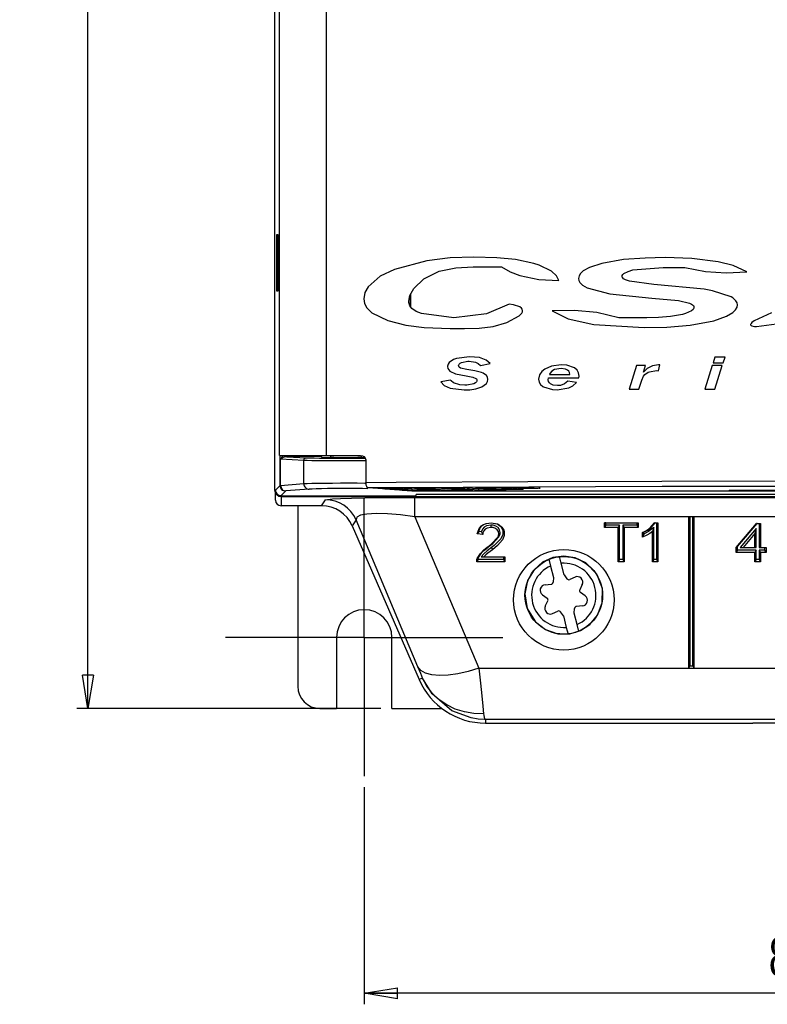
# Model space of a CAD drawing. Extents: x 28 to 402, y 197 to 629.
# Tile 7 of 13: x 28 to 95, y 375 to 464. Entities that reach past the tile are written whole.
import ezdxf

# ---------------------------------------------------------------- set-up
doc = ezdxf.new("R2010")
doc.units = 0
doc.header["$MEASUREMENT"] = 0
doc.header["$PDSIZE"] = -1
doc.linetypes.add('CENTERX2', pattern=[20.32, 12.7, -2.54, 2.54, -2.54])
doc.layers.get('0').update_dxf_attribs({"linetype": 'CONTINUOUS'})
doc.layers.get('DEFPOINTS').update_dxf_attribs({"linetype": 'CONTINUOUS'})
doc.styles.add('SLDTEXTSTYLE0', font='txt', dxfattribs={"width": 0.75})
doc.dimstyles.new('SLDDIMSTYLE0', dxfattribs={"dimtxt": 3.5, "dimasz": 3, "dimexe": 1, "dimexo": 0.0625, "dimgap": 0.875, "dimtad": 2, "dimdec": 1, "dimzin": 4, "dimtxsty": 'STANDARD', "dimblk1": 'CLOSED', "dimblk2": 'CLOSED', "dimsah": 1, "dimcen": 0.09, "dimclrd": 7, "dimclre": 7, "dimclrt": 7, "dimazin": 3, "dimtfac": 1, "dimtdec": 4, "dimtofl": 0, "dimtmove": 0, "dimatfit": 3, "dimtolj": 1, "dimtzin": 12})
doc.dimstyles.new('SLDDIMSTYLE1', dxfattribs={"dimtxt": 3.5, "dimasz": 3, "dimexe": 1, "dimexo": 0.0625, "dimgap": 0.875, "dimtad": 2, "dimdec": 1, "dimzin": 12, "dimtxsty": 'STANDARD', "dimblk1": 'CLOSED', "dimblk2": 'CLOSED', "dimsah": 1, "dimcen": 0.09, "dimclrd": 7, "dimclre": 7, "dimclrt": 7, "dimazin": 3, "dimtfac": 1, "dimtdec": 4, "dimtofl": 0, "dimtmove": 0, "dimatfit": 3, "dimtolj": 1, "dimtzin": 12})

# ---------------------------------------------------------------- blocks, each defined once
blk = doc.blocks.new('SW_CENTERMARK3')
at = {"color": 7, "linetype": 'CENTERX2'}
for p, q in [((58.745, 417.885), (58.745, 420.385)), ((48.745, 407.885), (46.245, 407.885)), ((68.745, 407.885), (71.245, 407.885)), ((58.745, 397.885), (58.745, 395.385))]:
    blk.add_line(p, q, dxfattribs=at)
at = {"color": 7, "linetype": 'CONTINUOUS'}
for q in [(58.745, 417.885), (48.745, 407.885), (58.745, 397.885), (68.745, 407.885)]:
    blk.add_line((58.745, 407.885), q, dxfattribs=at)
blk = doc.blocks.new('_CLOSED')
at = {"color": 0, "linetype": 'BYBLOCK'}
for p, q in [((-1, 0.166667), (0, 0)), ((-1, 0.166667), (-1, -0.166667)), ((0, 0), (-1, -0.166667)), ((0, 0), (-1, 0))]:
    blk.add_line(p, q, dxfattribs=at)
blk = doc.blocks.new('*D3')
at = {"color": 7}
for p, q in [((53.745, 601.885), (32.828, 601.885)), ((33.828, 401.485), (33.828, 601.885)), ((60.245, 401.485), (32.828, 401.485))]:
    blk.add_line(p, q, dxfattribs=at)
at = {"layer": 'DEFPOINTS', "color": 7}
for p in [(54.745, 601.885), (61.245, 401.485)]:
    blk.add_point(p, dxfattribs=at)
at = {"xscale": 3, "yscale": 3}
for p, rotation in [((33.828, 601.885), 90.00000000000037), ((33.828, 401.485), 270.0000000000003)]:
    blk.add_blockref('_CLOSED', p, dxfattribs=dict(at, rotation=rotation))
at = {"color": 7, "insert": (32.328, 495.878), "char_height": 3.5, "attachment_point": 7, "rotation": 90, "style": 'SLDTEXTSTYLE0'}
blk.add_mtext('200.4', dxfattribs=at)
blk = doc.blocks.new('*D4')
at = {"color": 7}
for p, q in [((58.745, 394.385), (58.745, 374.797)), ((140.745, 394.385), (140.745, 374.797)), ((140.745, 375.797), (58.745, 375.797))]:
    blk.add_line(p, q, dxfattribs=at)
at = {"layer": 'DEFPOINTS', "color": 7}
for p in [(58.745, 395.385), (140.745, 395.385)]:
    blk.add_point(p, dxfattribs=at)
at = {"xscale": 3, "yscale": 3}
for p, rotation in [((58.745, 375.797), 180.0000000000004), ((140.745, 375.797), 360.0000000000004)]:
    blk.add_blockref('_CLOSED', p, dxfattribs=dict(at, rotation=rotation))
at = {"color": 7, "insert": (95.229, 377.297), "char_height": 3.5, "attachment_point": 7, "style": 'SLDTEXTSTYLE0'}
blk.add_mtext('82.0', dxfattribs=at)

msp = doc.modelspace()

# ---------------------------------------------------------------- linework, layer by layer
at = {"color": 7, "linetype": 'CONTINUOUS'}
for p, q in [((50.692, 421.184), (50.692, 582.185)), ((51.092, 424.304), (51.092, 579.066)), ((50.849, 439.132), (50.849, 444.237)), ((50.849, 444.237), (50.944, 444.237)), ((50.944, 444.237), (50.944, 439.132)), ((61.486, 441.048), (61.486, 441.082)), ((68.573, 441.309), (71.124, 441.309)), ((82.979, 441.031), (85.708, 441.265)), ((85.708, 441.265), (87.663, 441.265)), ((84.873, 439.726), (82.671, 440.019)), ((89.407, 439.303), (84.873, 439.726)), ((50.944, 439.132), (50.849, 439.132)), ((62.903, 438.813), (62.903, 437.739)), ((62.905, 438.816), (62.905, 437.736)), ((78.862, 439.429), (80.894, 438.89)), ((80.894, 438.89), (84.671, 438.494)), ((90.162, 439.154), (89.407, 439.303)), ((91.852, 438.596), (90.162, 439.154)), ((71.807, 437.957), (69.777, 437.082)), ((84.671, 438.494), (87.09, 438.266)), ((87.09, 438.266), (88.091, 438.031)), ((66.815, 436.723), (63.899, 437.095)), ((69.777, 437.082), (66.815, 436.723)), ((84.22, 436.723), (81.696, 436.723)), ((69.229, 432.418), (70.111, 432.593)), ((90.36, 433.177), (90.201, 432.67)), ((90.201, 432.67), (91.124, 432.67)), ((91.283, 433.177), (90.36, 433.177)), ((91.124, 432.67), (91.283, 433.177)), ((66.463, 431.918), (66.979, 431.661)), ((66.979, 431.661), (67.94, 431.473)), ((67.986, 432.043), (67.426, 432.184)), ((68.723, 431.927), (67.986, 432.043)), ((69.33, 431.774), (68.723, 431.927)), ((83.298, 432.403), (82.632, 430.275)), ((84.111, 432.403), (83.298, 432.403)), ((83.93, 431.822), (84.111, 432.403)), ((84.488, 431.858), (85.097, 431.951)), ((85.097, 431.951), (85.292, 431.932)), ((85.292, 431.932), (85.406, 432.469)), ((85.406, 432.469), (85.3, 432.471)), ((90.118, 432.405), (89.453, 430.277)), ((91.041, 432.405), (90.118, 432.405)), ((90.376, 430.277), (91.041, 432.405)), ((66.528, 431.094), (65.657, 430.928)), ((67.94, 431.473), (68.555, 431.364)), ((68.555, 431.364), (68.809, 431.253)), ((75.334, 431.135), (75.362, 431.292)), ((75.362, 431.292), (78.112, 431.292)), ((75.456, 431.6), (77.286, 431.6)), ((77.903, 430.884), (77.117, 430.994)), ((78.112, 431.292), (78.124, 431.46)), ((83.512, 430.275), (83.768, 431.091)), ((82.632, 430.275), (83.512, 430.275)), ((89.453, 430.277), (90.376, 430.277)), ((51.092, 424.304), (55.299, 424.304)), ((51.152, 421.592), (51.152, 424.304)), ((51.205, 421.596), (51.205, 423.956)), ((53.302, 423.848), (51.205, 423.956)), ((51.759, 424.189), (53.539, 424.097)), ((53.302, 421.758), (53.302, 423.848)), ((54.954, 424.119), (54.857, 424.215)), ((54.954, 424.119), (55.691, 424.119)), ((55.299, 424.304), (58.42, 424.304)), ((55.691, 424.304), (55.691, 424.119)), ((58.491, 424.119), (58.491, 424.304)), ((58.491, 424.119), (58.786, 424.119)), ((58.903, 423.804), (58.903, 421.868)), ((50.692, 421.184), (50.745, 421.184)), ((50.745, 421.184), (51.152, 421.592)), ((50.745, 420.266), (50.745, 421.093)), ((51.205, 421.596), (53.302, 421.758)), ((51.652, 421.092), (51.244, 420.685)), ((53.775, 421.259), (51.678, 421.096)), ((62.617, 421.137), (59.084, 421.369)), ((61.937, 421.158), (60.604, 421.246)), ((60.607, 421.353), (60.615, 421.354)), ((63.509, 421.146), (60.627, 421.336)), ((62.53, 421.356), (62.547, 421.356)), ((62.53, 421.356), (65.424, 421.167)), ((62.547, 421.356), (65.44, 421.166)), ((63.342, 421.372), (63.35, 421.373)), ((66.522, 421.146), (63.362, 421.354)), ((64.475, 421.104), (96.082, 421.104)), ((65.264, 421.375), (65.281, 421.374)), ((65.264, 421.375), (68.438, 421.167)), ((65.281, 421.374), (68.454, 421.166)), ((65.424, 421.167), (65.44, 421.166)), ((66.099, 421.389), (66.106, 421.389)), ((69.536, 421.146), (66.119, 421.371)), ((68.02, 421.392), (68.036, 421.391)), ((68.02, 421.392), (71.452, 421.167)), ((68.036, 421.391), (71.468, 421.166)), ((68.438, 421.167), (68.454, 421.166)), ((68.876, 421.404), (68.884, 421.405)), ((71.078, 421.243), (68.897, 421.387)), ((70.813, 421.407), (70.796, 421.407)), ((70.796, 421.407), (72.987, 421.264)), ((70.813, 421.407), (73.003, 421.263)), ((71.452, 421.167), (71.468, 421.166)), ((71.676, 421.418), (71.684, 421.419)), ((72.619, 421.34), (71.696, 421.401)), ((73.003, 421.263), (72.987, 421.264)), ((73.611, 421.421), (73.595, 421.421)), ((73.595, 421.421), (74.522, 421.361)), ((73.611, 421.421), (74.538, 421.36)), ((74.538, 421.36), (74.522, 421.361)), ((91.645, 421.183), (91.645, 421.148)), ((91.645, 421.183), (97.845, 421.183)), ((91.645, 421.148), (97.845, 421.148)), ((51.244, 420.632), (51.244, 420.685)), ((63.382, 420.632), (51.244, 420.632)), ((51.245, 420.593), (51.245, 419.765)), ((51.245, 420.593), (148.245, 420.593)), ((54.905, 419.765), (55.254, 420.297)), ((63.323, 418.779), (63.323, 420.51)), ((63.323, 420.51), (136.166, 420.51)), ((63.435, 420.789), (63.382, 420.632)), ((119.935, 420.789), (63.435, 420.789)), ((54.905, 419.765), (51.245, 419.765)), ((52.745, 419.765), (52.745, 403.485)), ((58.004, 418.495), (57.655, 417.963)), ((63.593, 405.243), (58.004, 418.495)), ((63.323, 418.779), (69.093, 405.101)), ((87.995, 418.779), (63.323, 418.779)), ((87.995, 418.779), (87.995, 405.101)), ((88.117, 418.774), (87.995, 418.779)), ((88.495, 418.779), (87.995, 418.779)), ((88.117, 418.774), (88.117, 405.317)), ((88.373, 418.774), (88.117, 418.774)), ((88.373, 418.774), (88.495, 418.779)), ((88.373, 405.317), (88.373, 418.774)), ((88.495, 405.101), (88.495, 418.779)), ((110.995, 418.779), (88.495, 418.779)), ((57.655, 417.963), (63.695, 404.082)), ((69.081, 417.429), (68.944, 417.225)), ((69.328, 417.407), (69.081, 417.429)), ((69.328, 417.407), (69.441, 417.18)), ((70.177, 418.028), (70.177, 417.811)), ((70.188, 418.212), (70.187, 418.217)), ((80.531, 418.212), (80.409, 418.217)), ((80.409, 417.811), (80.409, 418.217)), ((80.409, 418.217), (83.444, 418.217)), ((80.531, 418.028), (80.409, 417.811)), ((81.653, 417.811), (80.409, 417.811)), ((80.531, 418.212), (83.322, 418.212)), ((80.531, 418.028), (80.531, 418.212)), ((81.775, 418.028), (80.531, 418.028)), ((81.775, 418.028), (81.653, 417.811)), ((81.653, 414.7), (81.653, 417.811)), ((81.775, 414.916), (81.775, 418.028)), ((83.322, 418.028), (82.078, 418.028)), ((82.078, 418.028), (82.2, 417.811)), ((82.078, 418.028), (82.078, 414.916)), ((83.444, 417.811), (82.2, 417.811)), ((82.2, 417.811), (82.2, 414.7)), ((83.322, 418.212), (83.444, 418.217)), ((83.322, 418.212), (83.322, 418.028)), ((83.322, 418.028), (83.444, 417.811)), ((83.444, 418.217), (83.444, 417.811)), ((84.859, 417.806), (84.737, 417.441)), ((84.737, 414.7), (84.737, 417.441)), ((84.859, 414.916), (84.859, 417.806)), ((84.988, 418.212), (84.914, 418.217)), ((84.914, 418.217), (85.235, 418.217)), ((84.988, 418.212), (85.113, 418.212)), ((85.113, 418.212), (85.235, 418.217)), ((85.113, 418.212), (85.113, 414.916)), ((85.235, 418.217), (85.235, 414.7)), ((92.294, 416.008), (94.135, 418.172)), ((92.416, 416.076), (94.195, 418.167)), ((94.108, 417.705), (92.661, 416.003)), ((94.108, 417.705), (93.986, 417.275)), ((94.108, 416.003), (94.108, 417.705)), ((94.195, 418.167), (94.135, 418.172)), ((94.135, 418.172), (94.483, 418.172)), ((94.195, 418.167), (94.361, 418.167)), ((94.361, 418.167), (94.483, 418.172)), ((94.361, 418.167), (94.361, 416.003)), ((94.483, 418.172), (94.483, 416.008)), ((69.441, 417.18), (68.944, 417.225)), ((71.006, 417.348), (70.884, 417.242)), ((71.259, 417.352), (71.381, 417.246)), ((83.964, 417.376), (83.842, 417.338)), ((83.842, 416.922), (83.842, 417.338)), ((83.964, 417.198), (83.842, 416.922)), ((83.964, 417.198), (83.964, 417.376)), ((93.986, 417.275), (92.908, 416.008)), ((93.986, 416.008), (93.986, 417.275)), ((69.918, 416.036), (69.841, 416.016)), ((70.227, 415.994), (70.305, 415.803)), ((92.416, 416.076), (92.294, 416.008)), ((92.294, 415.557), (92.294, 416.008)), ((92.416, 415.773), (92.294, 415.557)), ((92.416, 415.773), (92.416, 416.076)), ((94.108, 415.773), (92.416, 415.773)), ((92.661, 416.003), (92.908, 416.008)), ((92.661, 416.003), (94.108, 416.003)), ((92.908, 416.008), (93.986, 416.008)), ((94.108, 416.003), (93.986, 416.008)), ((94.108, 415.773), (93.986, 415.557)), ((94.108, 414.916), (94.108, 415.773)), ((94.361, 416.003), (94.483, 416.008)), ((94.361, 416.003), (94.859, 416.003)), ((94.361, 415.773), (94.483, 415.557)), ((94.361, 415.773), (94.361, 414.916)), ((94.859, 415.773), (94.361, 415.773)), ((94.483, 416.008), (94.981, 416.008)), ((94.859, 416.003), (94.981, 416.008)), ((94.859, 416.003), (94.859, 415.773)), ((94.859, 415.773), (94.981, 415.557)), ((94.981, 416.008), (94.981, 415.557)), ((69.021, 414.916), (68.894, 414.7)), ((69.061, 415.083), (68.946, 415.013)), ((71.309, 414.916), (69.021, 414.916)), ((69.289, 415.146), (69.533, 415.151)), ((69.289, 415.146), (71.309, 415.146)), ((69.533, 415.151), (71.431, 415.151)), ((71.309, 415.146), (71.431, 415.151)), ((71.309, 415.146), (71.309, 414.916)), ((71.309, 414.916), (71.431, 414.7)), ((71.431, 415.151), (71.431, 414.7)), ((75.394, 414.952), (75.553, 414.329)), ((76.522, 414.576), (76.363, 415.199)), ((81.775, 414.916), (81.653, 414.7)), ((82.078, 414.916), (81.775, 414.916)), ((82.078, 414.916), (82.2, 414.7)), ((84.859, 414.916), (84.737, 414.7)), ((85.113, 414.916), (84.859, 414.916)), ((85.113, 414.916), (85.235, 414.7)), ((93.986, 415.557), (92.294, 415.557)), ((93.986, 414.7), (93.986, 415.557)), ((94.108, 414.916), (93.986, 414.7)), ((94.361, 414.916), (94.108, 414.916)), ((94.361, 414.916), (94.483, 414.7)), ((94.981, 415.557), (94.483, 415.557)), ((94.483, 415.557), (94.483, 414.7)), ((71.431, 414.7), (68.894, 414.7)), ((75.553, 414.329), (75.818, 413.293)), ((76.787, 413.541), (76.522, 414.576)), ((82.2, 414.7), (81.653, 414.7)), ((85.235, 414.7), (84.737, 414.7)), ((94.483, 414.7), (93.986, 414.7)), ((75.818, 413.293), (75.775, 412.861)), ((76.787, 413.541), (77.031, 413.182)), ((77.755, 413.328), (77.279, 413.113)), ((75.07, 412.642), (75.591, 412.682)), ((78.411, 412.656), (78.185, 412.185)), ((74.816, 411.738), (75.24, 411.433)), ((75.078, 410.713), (75.304, 411.184)), ((78.673, 411.632), (78.249, 411.936)), ((77.672, 410.076), (77.714, 410.508)), ((78.419, 410.727), (77.898, 410.687)), ((75.734, 410.041), (76.21, 410.256)), ((76.703, 409.828), (76.458, 410.187)), ((76.703, 409.828), (76.967, 408.793)), ((77.936, 409.041), (77.672, 410.076)), ((76.967, 408.793), (77.126, 408.17)), ((78.095, 408.417), (77.936, 409.041)), ((56.245, 407.885), (56.245, 401.485)), ((61.245, 401.485), (61.245, 407.885)), ((69.093, 405.101), (87.995, 405.101)), ((88.117, 405.317), (87.995, 405.101)), ((87.995, 405.101), (88.495, 405.101)), ((88.117, 405.317), (88.373, 405.317)), ((88.373, 405.317), (88.495, 405.101)), ((88.495, 405.101), (110.995, 405.101)), ((64.008, 404.218), (63.695, 404.082)), ((54.745, 401.485), (56.245, 401.485)), ((61.245, 401.485), (65.738, 401.485)), ((69.677, 400.485), (69.677, 400.161)), ((129.812, 400.485), (69.677, 400.485)), ((69.677, 400.161), (70.795, 400.161)), ((70.795, 400.161), (82.695, 400.161)), ((82.695, 400.161), (93.795, 400.161)), ((105.695, 400.161), (93.795, 400.161))]:
    msp.add_line(p, q, dxfattribs=at)
at = {"color": 7, "linetype": 'CONTINUOUS', "flags": 128}
for points in [[(55.299, 579.066), (55.299, 570.017), (55.299, 522.017), (55.299, 471.685), (55.299, 450.409), (55.299, 424.304)], [(68.638, 442.191), (66.502, 442.118), (64.386, 441.868), (61.483, 441.081)], [(74.034, 441.629), (72.385, 441.965), (70.718, 442.13), (68.638, 442.191)], [(76.305, 440.074), (76.09, 440.503), (75.633, 440.935), (74.534, 441.472), (74.034, 441.629)], [(80.175, 441.621), (79.05, 441.255), (78.488, 440.94), (78.254, 440.721), (78.122, 440.499), (78.079, 440.268)], [(85.889, 442.147), (84.087, 442.11), (82.126, 441.961), (80.175, 441.621)], [(93.249, 440.868), (92.025, 441.43), (90.666, 441.778), (88.297, 442.071), (85.889, 442.147)], [(61.483, 441.081), (60.197, 440.459), (59.087, 439.521), (58.799, 438.997), (58.699, 438.427)], [(64.117, 440.239), (65.499, 440.929), (67.002, 441.228), (68.573, 441.309)], [(71.124, 441.309), (71.895, 440.852), (72.77, 440.525), (74.493, 440.157), (76.305, 440.074)], [(82.004, 440.453), (82.018, 440.535), (82.058, 440.609), (82.165, 440.715), (82.549, 440.906), (82.979, 441.031)], [(87.663, 441.265), (89.534, 440.889), (91.38, 440.785), (93.249, 440.868)], [(62.756, 438.203), (62.852, 438.723), (63.211, 439.354), (64.117, 440.239)], [(78.079, 440.268), (78.112, 440.073), (78.205, 439.9), (78.444, 439.667), (78.862, 439.429)], [(82.671, 440.019), (82.312, 440.136), (82.133, 440.237), (82.059, 440.308), (82.017, 440.38), (82.004, 440.453)], [(58.699, 438.427), (58.769, 438), (58.969, 437.619), (59.444, 437.155), (60.867, 436.471)], [(63.899, 437.095), (63.442, 437.281), (63.033, 437.567), (62.854, 437.805), (62.763, 438.094), (62.756, 438.203)], [(71.62, 436.291), (72.724, 436.889), (72.959, 437.144), (73.011, 437.254), (73.027, 437.376), (72.999, 437.484), (72.928, 437.585), (72.765, 437.707), (72.215, 437.893), (71.807, 437.957)], [(88.091, 438.031), (88.273, 437.945), (88.431, 437.815), (88.472, 437.744), (88.486, 437.667)], [(90.261, 436.45), (91.422, 436.865), (91.997, 437.204), (92.239, 437.438), (92.371, 437.669), (92.411, 437.891)], [(92.411, 437.891), (92.38, 438.062), (92.271, 438.252), (91.99, 438.507), (91.852, 438.596)], [(81.696, 436.723), (79.714, 437.201), (77.722, 437.388), (75.698, 437.34)], [(75.698, 437.34), (77.138, 436.609), (79.445, 436.1), (83.985, 435.841)], [(87.435, 437.011), (86.368, 436.821), (85.297, 436.743), (84.22, 436.723)], [(88.486, 437.667), (88.47, 437.576), (88.413, 437.479), (88.269, 437.349), (87.706, 437.092), (87.435, 437.011)], [(95.485, 437.151), (93.926, 436.442), (93.717, 436.288), (93.629, 436.192), (93.605, 436.15), (93.592, 436.103), (93.595, 436.072), (93.608, 436.044), (93.636, 436.014), (93.7, 435.98), (93.931, 435.936), (94.116, 435.929)], [(60.867, 436.471), (62.494, 436.065), (64.156, 435.847), (66.486, 435.753)], [(66.486, 435.753), (67.79, 435.748), (69.097, 435.785), (70.364, 435.934), (71.62, 436.291)], [(83.985, 435.841), (86.04, 435.884), (88.154, 436.051), (90.261, 436.45)], [(94.116, 435.929), (95.93, 436.168), (97.745, 436.626)], [(66.795, 432.96), (66.417, 432.698), (66.31, 432.536), (66.265, 432.345), (66.264, 432.317)], [(68.245, 433.21), (67.068, 433.057), (66.795, 432.96)], [(67.256, 432.395), (67.271, 432.475), (67.313, 432.543), (67.409, 432.625), (67.506, 432.677)], [(67.506, 432.677), (68.087, 432.792), (68.204, 432.791)], [(68.204, 432.791), (68.779, 432.715), (69.017, 432.609), (69.229, 432.418)], [(70.111, 432.593), (69.748, 432.896), (69.128, 433.126), (68.245, 433.21)], [(66.264, 432.317), (66.291, 432.154), (66.369, 432.01), (66.463, 431.918)], [(67.426, 432.184), (67.308, 432.266), (67.272, 432.321), (67.256, 432.386), (67.256, 432.395)], [(69.76, 431.51), (69.471, 431.718), (69.33, 431.774)], [(75.042, 432.096), (74.755, 431.87), (74.558, 431.56), (74.475, 431.176)], [(76.501, 432.471), (75.627, 432.359), (75.042, 432.096)], [(76.501, 432.141), (75.919, 432.045), (75.678, 431.903), (75.498, 431.684), (75.456, 431.6)], [(77.713, 432.2), (77.006, 432.446), (76.501, 432.471)], [(77.286, 431.6), (77.261, 431.775), (77.196, 431.903), (77.093, 432.003), (76.908, 432.09), (76.501, 432.141)], [(78.124, 431.46), (78.076, 431.745), (77.938, 431.999), (77.713, 432.2)], [(85.3, 432.471), (84.748, 432.396), (84.253, 432.142), (83.93, 431.822)], [(84.04, 431.606), (84.361, 431.812), (84.488, 431.858)], [(65.657, 430.928), (65.959, 430.621), (66.482, 430.371), (67.762, 430.211)], [(67.818, 430.63), (67.378, 430.659), (66.803, 430.843), (66.578, 431.029), (66.528, 431.094)], [(68.641, 430.768), (68.01, 430.629), (67.818, 430.63)], [(68.91, 431.079), (68.897, 431.005), (68.863, 430.94), (68.77, 430.847), (68.641, 430.768)], [(68.809, 431.253), (68.862, 431.206), (68.897, 431.143), (68.91, 431.079)], [(69.356, 430.499), (69.758, 430.803), (69.859, 430.966), (69.901, 431.154), (69.902, 431.178)], [(69.902, 431.178), (69.87, 431.338), (69.789, 431.478), (69.76, 431.51)], [(74.475, 431.176), (74.523, 430.924), (74.65, 430.702), (74.843, 430.534), (74.924, 430.491)], [(75.553, 430.753), (75.44, 430.845), (75.365, 430.97), (75.335, 431.112), (75.334, 431.135)], [(76.173, 430.608), (75.796, 430.65), (75.553, 430.753)], [(76.159, 430.233), (77.185, 430.393), (77.564, 430.583), (77.903, 430.884)], [(77.117, 430.994), (76.811, 430.75), (76.442, 430.622), (76.173, 430.608)], [(83.768, 431.091), (83.933, 431.466), (84.04, 431.606)], [(67.762, 430.211), (68.274, 430.231), (68.819, 430.31), (69.356, 430.499)], [(74.924, 430.491), (75.734, 430.248), (76.159, 430.233)], [(51.205, 423.956), (51.206, 423.96), (51.24, 424.03), (51.44, 424.278), (51.482, 424.304)], [(51.759, 424.189), (51.617, 424.174), (51.438, 424.112), (51.246, 423.992), (51.207, 423.958), (51.205, 423.956)], [(51.759, 424.189), (51.774, 424.195), (51.788, 424.21), (51.802, 424.233), (51.814, 424.264), (51.824, 424.302), (51.824, 424.304)], [(53.009, 424.194), (52.833, 424.192), (52.636, 424.19), (52.422, 424.189), (52.2, 424.188), (51.977, 424.188), (51.759, 424.189)], [(53.009, 424.194), (52.976, 424.2), (52.944, 424.214), (52.915, 424.237), (52.889, 424.268), (52.869, 424.304)], [(54.857, 424.215), (54.194, 424.209), (53.575, 424.202), (53.009, 424.194)], [(53.302, 423.848), (53.306, 423.896), (53.32, 423.943), (53.342, 423.986), (53.372, 424.024), (53.407, 424.055), (53.448, 424.078), (53.492, 424.092), (53.539, 424.097)], [(58.955, 423.811), (58.802, 423.809), (58.099, 423.805), (57.36, 423.803), (56.612, 423.804), (55.88, 423.806), (55.191, 423.811), (54.568, 423.818), (54.034, 423.826), (53.607, 423.836), (53.302, 423.848)], [(53.539, 424.097), (53.825, 424.086), (54.225, 424.076), (54.726, 424.068), (55.31, 424.061), (55.956, 424.056), (56.642, 424.053), (57.343, 424.053), (58.036, 424.055), (58.695, 424.059), (58.893, 424.061)], [(54.854, 424.304), (54.855, 424.261), (54.856, 424.225), (54.857, 424.215)], [(58.491, 424.119), (58.47, 424.114), (58.406, 424.11), (58.303, 424.106), (58.163, 424.103), (57.991, 424.1), (57.791, 424.097), (57.57, 424.096), (57.334, 424.094), (57.091, 424.094), (56.848, 424.094), (56.612, 424.096), (56.391, 424.097), (56.191, 424.1), (56.018, 424.103), (55.878, 424.106), (55.775, 424.11), (55.712, 424.114), (55.691, 424.119)], [(58.42, 424.304), (58.58, 424.275), (58.723, 424.193), (58.831, 424.067), (58.892, 423.911), (58.903, 423.804)], [(58.903, 421.868), (61.611, 421.888), (73.507, 421.955), (85.581, 421.996), (97.745, 422.01)], [(59.084, 421.369), (59.023, 421.401), (58.969, 421.487), (58.929, 421.616), (58.907, 421.773), (58.903, 421.868)], [(51.244, 420.632), (51.061, 420.664), (50.899, 420.754), (50.774, 420.895), (50.706, 421.064), (50.692, 421.184)], [(51.152, 421.592), (51.16, 421.593), (51.177, 421.595), (51.205, 421.596)], [(51.152, 421.592), (51.162, 421.495), (51.191, 421.401), (51.237, 421.315), (51.299, 421.239), (51.375, 421.177), (51.461, 421.13), (51.555, 421.102), (51.652, 421.092)], [(51.205, 421.596), (51.215, 421.499), (51.242, 421.406), (51.286, 421.32), (51.345, 421.244), (51.416, 421.182), (51.498, 421.135), (51.586, 421.106), (51.678, 421.096)], [(51.678, 421.096), (51.665, 421.095), (51.656, 421.094), (51.652, 421.092)], [(53.302, 421.758), (53.607, 421.774), (54.034, 421.788), (54.568, 421.8), (55.191, 421.81), (55.88, 421.816), (56.612, 421.82), (57.36, 421.82), (58.099, 421.818), (58.802, 421.812), (58.963, 421.81)], [(53.302, 421.758), (53.311, 421.661), (53.339, 421.568), (53.383, 421.482), (53.442, 421.406), (53.513, 421.344), (53.595, 421.298), (53.683, 421.269), (53.775, 421.259)], [(59.076, 421.305), (58.588, 421.312), (57.973, 421.318), (57.326, 421.321), (56.671, 421.32), (56.031, 421.317), (55.428, 421.31), (54.884, 421.3), (54.416, 421.288), (54.042, 421.274), (53.775, 421.259)], [(97.745, 421.51), (85.624, 421.496), (73.592, 421.455), (61.738, 421.388), (59.084, 421.369)], [(60.627, 421.336), (60.574, 421.341), (60.554, 421.346), (60.57, 421.351), (60.591, 421.353)], [(60.591, 421.353), (60.621, 421.356), (60.704, 421.36), (60.818, 421.364), (60.957, 421.367), (61.118, 421.37), (61.295, 421.372), (61.482, 421.373), (61.673, 421.373), (61.86, 421.372), (62.039, 421.37), (62.202, 421.368), (62.344, 421.364), (62.46, 421.36), (62.547, 421.356)], [(60.627, 421.336), (60.671, 421.341), (60.714, 421.355), (60.726, 421.361)], [(62.048, 421.174), (62.027, 421.169), (61.937, 421.158)], [(62.717, 421.131), (62.476, 421.137), (62.165, 421.147), (61.937, 421.158)], [(62.617, 421.137), (62.799, 421.127), (63.048, 421.119), (63.352, 421.113), (63.701, 421.108), (64.08, 421.105), (64.475, 421.104)], [(63.362, 421.354), (63.309, 421.359), (63.29, 421.364), (63.305, 421.369), (63.327, 421.371)], [(63.327, 421.371), (63.356, 421.374), (63.439, 421.378), (63.553, 421.382), (63.692, 421.386), (63.853, 421.388), (64.03, 421.39), (64.217, 421.391), (64.407, 421.391), (64.595, 421.39), (64.773, 421.389), (64.936, 421.386), (65.078, 421.383), (65.194, 421.379), (65.281, 421.374)], [(63.362, 421.354), (63.406, 421.359), (63.449, 421.373), (63.462, 421.379)], [(63.509, 421.146), (63.553, 421.151), (63.595, 421.165), (63.634, 421.187), (63.669, 421.217), (63.698, 421.253), (63.713, 421.279)], [(65.44, 421.166), (65.493, 421.162), (65.514, 421.157), (65.504, 421.152), (65.462, 421.148), (65.39, 421.143), (65.291, 421.139), (65.167, 421.136), (65.021, 421.133), (64.859, 421.131), (64.686, 421.129), (64.506, 421.129), (64.325, 421.129), (64.148, 421.13), (63.982, 421.132), (63.83, 421.135), (63.698, 421.138), (63.59, 421.142), (63.509, 421.146)], [(65.424, 421.167), (65.46, 421.164), (65.46, 421.164)], [(66.119, 421.371), (66.065, 421.376), (66.046, 421.381), (66.062, 421.386), (66.083, 421.388)], [(66.083, 421.388), (66.112, 421.391), (66.196, 421.395), (66.309, 421.399), (66.448, 421.403), (66.609, 421.405), (66.786, 421.407), (66.973, 421.408), (67.163, 421.408), (67.35, 421.407), (67.528, 421.406), (67.691, 421.403), (67.833, 421.4), (67.949, 421.396), (68.036, 421.391)], [(66.119, 421.371), (66.163, 421.376), (66.205, 421.39), (66.218, 421.396)], [(66.522, 421.146), (66.566, 421.151), (66.609, 421.165), (66.648, 421.187), (66.683, 421.217), (66.712, 421.253), (66.727, 421.279)], [(68.454, 421.166), (68.506, 421.162), (68.528, 421.157), (68.517, 421.152), (68.476, 421.148), (68.404, 421.143), (68.305, 421.139), (68.18, 421.136), (68.035, 421.133), (67.873, 421.131), (67.7, 421.129), (67.519, 421.129), (67.338, 421.129), (67.162, 421.13), (66.995, 421.132), (66.844, 421.135), (66.712, 421.138), (66.604, 421.142), (66.522, 421.146)], [(68.438, 421.167), (68.474, 421.164), (68.473, 421.164)], [(68.897, 421.387), (68.843, 421.392), (68.824, 421.397), (68.84, 421.402), (68.861, 421.404)], [(68.861, 421.404), (68.89, 421.406), (68.973, 421.411), (69.087, 421.415), (69.226, 421.418), (69.387, 421.421), (69.563, 421.423), (69.75, 421.424), (69.94, 421.424), (70.128, 421.423), (70.306, 421.421), (70.468, 421.419), (70.61, 421.415), (70.726, 421.411), (70.813, 421.407)], [(68.996, 421.412), (68.983, 421.406), (68.941, 421.392), (68.897, 421.387)], [(69.536, 421.146), (69.58, 421.151), (69.623, 421.165), (69.662, 421.187), (69.697, 421.217), (69.726, 421.253), (69.74, 421.279)], [(71.468, 421.166), (71.52, 421.162), (71.541, 421.157), (71.531, 421.152), (71.49, 421.148), (71.418, 421.143), (71.319, 421.139), (71.194, 421.136), (71.049, 421.133), (70.887, 421.131), (70.713, 421.129), (70.533, 421.129), (70.352, 421.129), (70.176, 421.13), (70.009, 421.132), (69.858, 421.135), (69.726, 421.138), (69.618, 421.142), (69.536, 421.146)], [(71.282, 421.375), (71.267, 421.35), (71.238, 421.314), (71.203, 421.284), (71.164, 421.262), (71.122, 421.248), (71.078, 421.243)], [(73.003, 421.263), (73.055, 421.259), (73.076, 421.254), (73.066, 421.249), (73.025, 421.245), (72.953, 421.24), (72.854, 421.236), (72.73, 421.233), (72.585, 421.23), (72.424, 421.228), (72.251, 421.227), (72.071, 421.226), (71.891, 421.226), (71.715, 421.227), (71.549, 421.229), (71.398, 421.232), (71.267, 421.235), (71.159, 421.239), (71.078, 421.243)], [(71.452, 421.167), (71.488, 421.164), (71.487, 421.164)], [(71.696, 421.401), (71.643, 421.406), (71.623, 421.411), (71.639, 421.416), (71.66, 421.418)], [(71.66, 421.418), (71.69, 421.42), (71.773, 421.425), (71.886, 421.429), (72.025, 421.432), (72.186, 421.435), (72.363, 421.437), (72.549, 421.438), (72.739, 421.438), (72.926, 421.437), (73.104, 421.435), (73.267, 421.433), (73.409, 421.429), (73.525, 421.425), (73.611, 421.421)], [(71.795, 421.426), (71.783, 421.42), (71.74, 421.406), (71.696, 421.401)], [(72.802, 421.438), (72.78, 421.411), (72.745, 421.381), (72.705, 421.359), (72.663, 421.345), (72.619, 421.34)], [(74.538, 421.36), (74.59, 421.356), (74.611, 421.351), (74.601, 421.346), (74.56, 421.342), (74.488, 421.337), (74.39, 421.333), (74.266, 421.33), (74.122, 421.327), (73.961, 421.325), (73.788, 421.324), (73.609, 421.323), (73.43, 421.323), (73.254, 421.324), (73.089, 421.326), (72.938, 421.329), (72.807, 421.332), (72.7, 421.336), (72.619, 421.34)], [(72.987, 421.264), (73.023, 421.261), (73.022, 421.261)], [(74.522, 421.361), (74.558, 421.358), (74.557, 421.358)], [(55.254, 420.297), (55.427, 420.341), (55.885, 420.381), (56.614, 420.418), (57.591, 420.45), (58.789, 420.475), (60.172, 420.494), (61.698, 420.506), (63.323, 420.51)], [(58.004, 418.495), (57.802, 418.879), (57.546, 419.231), (57.243, 419.542), (56.897, 419.806), (56.518, 420.017), (56.111, 420.171), (55.687, 420.265), (55.254, 420.297)], [(63.323, 418.779), (62.021, 418.939), (60.835, 419.034), (59.811, 419.06), (58.988, 419.016), (58.4, 418.904), (58.067, 418.728), (58.004, 418.495)], [(68.944, 417.225), (69.102, 417.723), (69.313, 417.96), (69.447, 418.05), (69.756, 418.17), (70.187, 418.217)], [(69.081, 417.429), (69.205, 417.769), (69.39, 417.98), (69.508, 418.059), (69.779, 418.166), (70.188, 418.212)], [(70.177, 418.028), (69.776, 417.958), (69.563, 417.833), (69.409, 417.649), (69.335, 417.447), (69.328, 417.407)], [(70.177, 417.811), (69.841, 417.757), (69.656, 417.654), (69.521, 417.5), (69.456, 417.329), (69.441, 417.18)], [(71.006, 417.348), (70.953, 417.6), (70.812, 417.797), (70.617, 417.934), (70.373, 418.011), (70.177, 418.028)], [(70.884, 417.242), (70.85, 417.43), (70.739, 417.6), (70.583, 417.719), (70.387, 417.79), (70.177, 417.811)], [(70.187, 418.217), (70.756, 418.12), (70.912, 418.045), (71.162, 417.838), (71.33, 417.555), (71.342, 417.518), (71.353, 417.481), (71.361, 417.443), (71.375, 417.367), (71.381, 417.246)], [(70.188, 418.212), (70.7, 418.128), (70.839, 418.062), (71.059, 417.883), (71.211, 417.635), (71.223, 417.601), (71.232, 417.567), (71.248, 417.498), (71.253, 417.463), (71.259, 417.352)], [(83.842, 417.338), (84.198, 417.525), (84.521, 417.759), (84.914, 418.217)], [(84.737, 417.441), (84.498, 417.257), (84.237, 417.102), (83.842, 416.922)], [(83.964, 417.376), (84.316, 417.57), (84.634, 417.809), (84.988, 418.212)], [(84.859, 417.806), (84.634, 417.61), (84.392, 417.43), (83.964, 417.198)], [(69.841, 416.016), (69.861, 416.031), (69.941, 416.092), (70.255, 416.345), (70.8, 416.933), (70.852, 417.052), (70.869, 417.114), (70.884, 417.242)], [(69.918, 416.036), (69.938, 416.051), (70.018, 416.112), (70.333, 416.365), (70.885, 416.946), (70.953, 417.084), (70.978, 417.156), (70.995, 417.23), (71.006, 417.348)], [(71.259, 417.352), (71.255, 417.268), (71.251, 417.226), (71.244, 417.184), (71.224, 417.101), (71.073, 416.788), (70.473, 416.188), (70.227, 415.994)], [(71.381, 417.246), (71.367, 417.077), (71.349, 416.994), (71.211, 416.676), (70.78, 416.19), (70.305, 415.803)], [(68.946, 415.013), (69.218, 415.47), (69.508, 415.758), (69.841, 416.016)], [(69.061, 415.083), (69.34, 415.538), (69.611, 415.799), (69.918, 416.036)], [(70.227, 415.994), (69.824, 415.69), (69.536, 415.44), (69.289, 415.146)], [(70.305, 415.803), (69.9, 415.498), (69.705, 415.337), (69.533, 415.151)], [(68.894, 414.7), (68.897, 414.798), (68.914, 414.906), (68.946, 415.013)], [(69.021, 414.916), (69.035, 415), (69.061, 415.083)], [(76.745, 415.232), (75.745, 415.087), (74.836, 414.671), (74.057, 413.99), (73.476, 413.033), (73.218, 411.824), (73.432, 410.486), (74.178, 409.281), (75.08, 408.592), (76.211, 408.215), (77.289, 408.217), (78.249, 408.511), (79.091, 409.067), (79.776, 409.896), (80.202, 410.997), (80.222, 412.302), (79.715, 413.607), (78.739, 414.614), (77.769, 415.08), (76.745, 415.232)], [(64.008, 404.218), (63.943, 404.388), (63.85, 404.622), (63.732, 404.911), (63.593, 405.243)], [(69.093, 405.101), (68.133, 404.806), (67.201, 404.594), (66.325, 404.473), (65.531, 404.445), (64.843, 404.511), (64.28, 404.67), (63.859, 404.917), (63.593, 405.243)], [(69.093, 405.101), (69.232, 403.771), (69.35, 402.616), (69.443, 401.68), (69.508, 400.998)], [(69.677, 400.485), (69.66, 400.485), (69.594, 400.485), (69.019, 400.521), (68.392, 400.623), (66.657, 401.279), (64.869, 402.792), (64.008, 404.218)], [(69.508, 400.998), (68.634, 401.019), (67.779, 401.162), (66.962, 401.423), (66.2, 401.796), (65.51, 402.273), (64.906, 402.844), (64.401, 403.497), (64.008, 404.218)], [(69.508, 400.998), (69.524, 400.862), (69.566, 400.667), (69.583, 400.616), (69.607, 400.561), (69.625, 400.531), (69.638, 400.513), (69.648, 400.503), (69.655, 400.497), (69.661, 400.493), (69.665, 400.49), (69.668, 400.489), (69.67, 400.487), (69.672, 400.487), (69.673, 400.486), (69.674, 400.486), (69.675, 400.486), (69.675, 400.485), (69.676, 400.485), (69.677, 400.485)]]:
    msp.add_lwpolyline(points, dxfattribs=at)
at = {"color": 7, "linetype": 'CONTINUOUS'}
for centre, radius in [((76.745, 411.28), 4.529), ((76.745, 411.685), 3.5)]:
    msp.add_circle(centre, radius, dxfattribs=at)
for centre, radius, start, end in [((51.244, 421.184), 0.5, 180, 270.00522), ((51.245, 421.093), 0.5, 179.99139, 269.98897), ((51.245, 420.266), 0.5, 179.99018, 269.99018), ((54.905, 416.767), 2.999, 23.51277, 90.00252), ((76.745, 411.685), 2.9, 114.25523, 274.39885), ((76.745, 411.685), 2.9, 294.25523, 94.39885), ((77.197, 413.295), 0.2, 214.32704, 294.32704), ((77.961, 412.872), 0.5, 334.32704, 114.32704), ((75.108, 412.144), 0.5, 94.32704, 234.32704), ((75.576, 412.881), 0.2, 274.32704, 354.32704), ((78.365, 412.099), 0.2, 154.32704, 234.32704), ((75.124, 411.271), 0.2, 334.32704, 54.32704), ((78.381, 411.225), 0.5, 274.32704, 54.32704), ((58.745, 407.885), 2.5, 0, 180), ((75.529, 410.497), 0.5, 154.32704, 294.32704), ((77.913, 410.488), 0.2, 94.32704, 174.32704), ((76.293, 410.074), 0.2, 34.32704, 114.32704), ((69.677, 406.685), 6.524, 203.51528, 270), ((54.745, 403.485), 2, 180, 270)]:
    msp.add_arc(centre, radius, start, end, dxfattribs=at)

# ---------------------------------------------------------------- block references
msp.add_blockref('SW_CENTERMARK3', (0, 0))

# ---------------------------------------------------------------- dimensions: what is measured, and where the dimension line sits
at = {"color": 7}
dim = msp.add_linear_dim(base=(33.828, 601.885), p1=(61.245, 401.485), p2=(54.745, 601.885), angle=90, dimstyle='SLDDIMSTYLE1', dxfattribs=at)
dim.commit()
dim.dimension.update_dxf_attribs({"geometry": '*D3', "text_midpoint": (33.828, 501.685), "dimtype": 160})
dim = msp.add_linear_dim(base=(58.745, 375.797), p1=(140.745, 395.385), p2=(58.745, 395.385), dimstyle='SLDDIMSTYLE0', dxfattribs=at)
dim.commit()
dim.dimension.update_dxf_attribs({"geometry": '*D4', "text_midpoint": (99.745, 375.797), "dimtype": 160})

doc.saveas('drawing.dxf')
